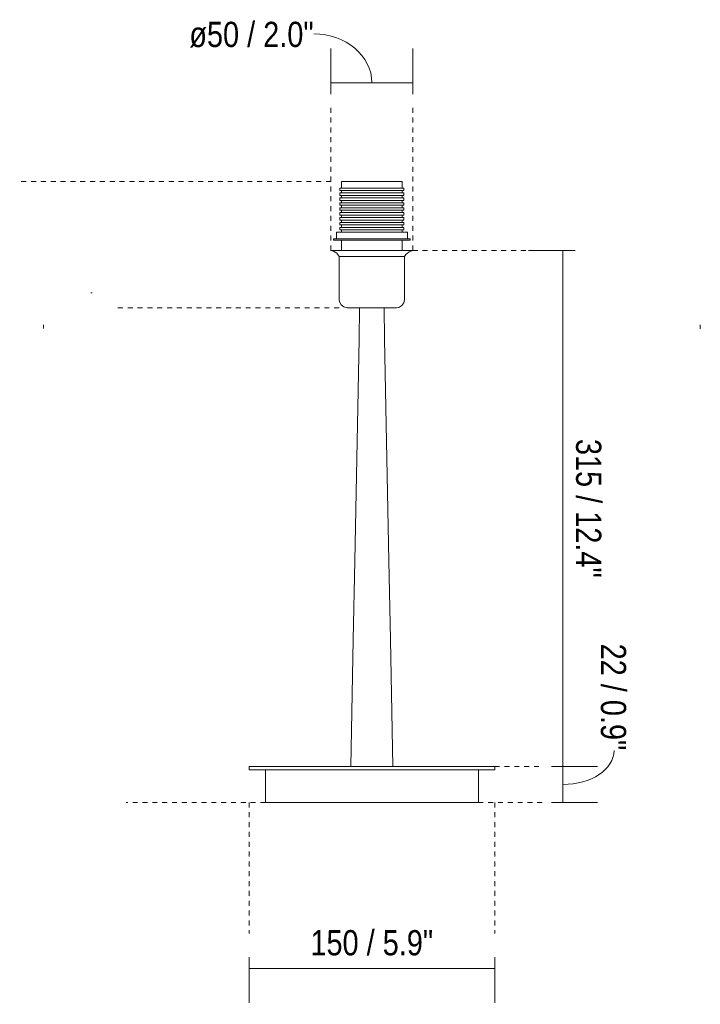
# Model space of a CAD drawing. Header units: millimetres. Extents: x 6294 to 8536, y 761 to 6584.
# Tile 1 of 4: x 6294 to 6709, y 917 to 1518. Entities that reach past the tile are written whole.
import ezdxf

# ---------------------------------------------------------------- set-up
doc = ezdxf.new("R2010")
doc.units = ezdxf.units.MM
doc.linetypes.add('Dash', pattern=[6, 3, -3])
doc.layers.add('A-ANNO-DIMS', color=7, linetype='Dash', lineweight=9, true_color=0xd2d2d2)
doc.layers.add('A-ANNO-DIMS-7', color=7, linetype='Continuous', lineweight=9)
doc.layers.add('E-LITE-EQPM', color=7, linetype='Continuous', lineweight=20)
doc.styles.add('Arial Narrow', font='ARIALN.TTF', dxfattribs={"height": 15.4})
doc.dimstyles.new('FARO_-_2_2mm_Arial_Narrow_mm_Inch_Right', dxfattribs={"dimscale": 304.8, "dimtxt": 15.760837, "dimasz": 0, "dimexe": 0.068898, "dimexo": 0.0625, "dimgap": 0.011483, "dimtad": 1, "dimdec": 0, "dimzin": 0, "dimdsep": 46, "dimtxsty": 'Arial Narrow', "dimblk1": 'NONE', "dimblk2": 'NONE', "dimsah": 1, "dimcen": 0.09, "dimadec": 0, "dimazin": 0, "dimtfac": 1, "dimtdec": 4, "dimtix": 1, "dimtmove": 0, "dimatfit": 3, "dimfxl": 0.022966, "dimfxlon": 1, "dimtvp": 1, "dimtolj": 1, "dimtzin": 0, "dimarcsym": 2})
doc.dimstyles.new('FARO_-_2_2mm_Arial_Narrow_mm_Inch_Right_1', dxfattribs={"dimscale": 304.8, "dimtxt": 15.760837, "dimasz": 0, "dimexe": 0.068898, "dimexo": 0.0625, "dimgap": 0.011483, "dimtad": 1, "dimdec": 0, "dimzin": 0, "dimdsep": 46, "dimtxsty": 'Arial Narrow', "dimblk1": 'NONE', "dimblk2": 'NONE', "dimsah": 1, "dimcen": 0.09, "dimadec": 0, "dimazin": 0, "dimtfac": 1, "dimtdec": 4, "dimtix": 1, "dimtmove": 1, "dimatfit": 3, "dimfxl": 0.022966, "dimfxlon": 1, "dimtvp": 1, "dimtolj": 1, "dimtzin": 0, "dimarcsym": 2})

# ---------------------------------------------------------------- blocks, each defined once
blk = doc.blocks.new('29684 - 29684 REM Matt nickel structure table lamp-426579-Alzado_PDF')
at = {"layer": 'E-LITE-EQPM'}
for p, q in [((6490.28, 1419.5), (6490.28, 1415.52)), ((6490.28, 1419.5), (6508.78, 1419.5)), ((6508.78, 1419.5), (6527.28, 1419.5)), ((6527.28, 1415.52), (6527.28, 1419.5)), ((6489.18, 1415.52), (6489.18, 1413.99)), ((6489.18, 1415.52), (6508.78, 1415.52)), ((6489.18, 1413.99), (6508.78, 1413.99)), ((6489.18, 1412.52), (6489.18, 1410.99)), ((6489.18, 1412.52), (6508.78, 1412.52)), ((6490.28, 1413.99), (6490.28, 1412.52)), ((6508.78, 1415.52), (6528.38, 1415.52)), ((6508.78, 1413.99), (6528.38, 1413.99)), ((6508.78, 1412.52), (6528.38, 1412.52)), ((6527.28, 1412.52), (6527.28, 1413.99)), ((6528.38, 1413.99), (6528.38, 1415.52)), ((6528.38, 1410.99), (6528.38, 1412.52)), ((6489.18, 1410.99), (6508.78, 1410.99)), ((6489.18, 1409.52), (6489.18, 1407.99)), ((6489.18, 1409.52), (6508.78, 1409.52)), ((6489.18, 1407.99), (6508.78, 1407.99)), ((6489.18, 1406.52), (6489.18, 1404.99)), ((6489.18, 1406.52), (6508.78, 1406.52)), ((6490.28, 1410.99), (6490.28, 1409.52)), ((6490.28, 1407.99), (6490.28, 1406.52)), ((6508.78, 1410.99), (6528.38, 1410.99)), ((6508.78, 1409.52), (6528.38, 1409.52)), ((6508.78, 1407.99), (6528.38, 1407.99)), ((6508.78, 1406.52), (6528.38, 1406.52)), ((6527.28, 1409.52), (6527.28, 1410.99)), ((6527.28, 1406.52), (6527.28, 1407.99)), ((6528.38, 1407.99), (6528.38, 1409.52)), ((6528.38, 1404.99), (6528.38, 1406.52)), ((6489.18, 1404.99), (6508.78, 1404.99)), ((6489.18, 1403.52), (6489.18, 1401.99)), ((6489.18, 1403.52), (6508.78, 1403.52)), ((6489.18, 1401.99), (6508.78, 1401.99)), ((6489.18, 1400.52), (6489.18, 1398.99)), ((6489.18, 1400.52), (6508.78, 1400.52)), ((6490.28, 1404.99), (6490.28, 1403.52)), ((6490.28, 1401.99), (6490.28, 1400.52)), ((6508.78, 1404.99), (6528.38, 1404.99)), ((6508.78, 1403.52), (6528.38, 1403.52)), ((6508.78, 1401.99), (6528.38, 1401.99)), ((6508.78, 1400.52), (6528.38, 1400.52)), ((6527.28, 1403.52), (6527.28, 1404.99)), ((6527.28, 1400.52), (6527.28, 1401.99)), ((6528.38, 1401.99), (6528.38, 1403.52)), ((6528.38, 1398.99), (6528.38, 1400.52)), ((6489.18, 1398.99), (6508.78, 1398.99)), ((6489.18, 1397.52), (6489.18, 1395.99)), ((6489.18, 1397.52), (6508.78, 1397.52)), ((6489.18, 1395.99), (6508.78, 1395.99)), ((6489.18, 1394.52), (6489.18, 1392.99)), ((6489.18, 1394.52), (6508.78, 1394.52)), ((6490.28, 1398.99), (6490.28, 1397.52)), ((6490.28, 1395.99), (6490.28, 1394.52)), ((6508.78, 1398.99), (6528.38, 1398.99)), ((6508.78, 1397.52), (6528.38, 1397.52)), ((6508.78, 1395.99), (6528.38, 1395.99)), ((6508.78, 1394.52), (6528.38, 1394.52)), ((6527.28, 1397.52), (6527.28, 1398.99)), ((6527.28, 1394.52), (6527.28, 1395.99)), ((6528.38, 1395.99), (6528.38, 1397.52)), ((6528.38, 1392.99), (6528.38, 1394.52)), ((6487.09, 1388.52), (6487.09, 1384.58)), ((6487.09, 1388.52), (6508.78, 1388.52)), ((6489.18, 1392.99), (6508.78, 1392.99)), ((6489.18, 1391.52), (6489.18, 1389.99)), ((6489.18, 1391.52), (6508.78, 1391.52)), ((6489.18, 1389.99), (6508.78, 1389.99)), ((6490.28, 1392.99), (6490.28, 1391.52)), ((6490.28, 1389.99), (6490.28, 1388.52)), ((6508.78, 1392.99), (6528.38, 1392.99)), ((6508.78, 1391.52), (6528.38, 1391.52)), ((6508.78, 1389.99), (6528.38, 1389.99)), ((6508.78, 1388.52), (6530.46, 1388.52)), ((6527.28, 1391.52), (6527.28, 1392.99)), ((6527.28, 1388.52), (6527.28, 1389.99)), ((6528.38, 1389.99), (6528.38, 1391.52)), ((6530.46, 1384.58), (6530.46, 1388.52)), ((6485.44, 1384.58), (6485.44, 1383.68)), ((6485.44, 1384.58), (6508.78, 1384.58)), ((6485.44, 1383.68), (6508.78, 1383.68)), ((6490.28, 1383.68), (6490.28, 1377.5)), ((6508.78, 1384.58), (6532.11, 1384.58)), ((6508.78, 1383.68), (6532.11, 1383.68)), ((6527.28, 1377.5), (6527.28, 1383.68)), ((6532.11, 1383.68), (6532.11, 1384.58)), ((6483.78, 1377.5), (6508.78, 1377.5)), ((6508.78, 1377.5), (6533.78, 1377.5)), ((6488.78, 1373.67), (6488.78, 1347.5)), ((6488.78, 1373.67), (6508.78, 1373.67)), ((6508.78, 1373.67), (6528.78, 1373.67)), ((6528.78, 1347.5), (6528.78, 1373.67)), ((6433.78, 1062.5), (6583.78, 1062.5)), ((6433.78, 1062.5), (6433.78, 1060.5)), ((6433.78, 1060.5), (6583.78, 1060.5)), ((6443.78, 1060.5), (6443.78, 1040.5)), ((6573.78, 1040.5), (6573.78, 1060.5)), ((6583.78, 1060.5), (6583.78, 1062.5)), ((6573.78, 1040.5), (6443.78, 1040.5))]:
    blk.add_line(p, q, dxfattribs=at)
at = {"layer": 'E-LITE-EQPM', "flags": 128}
for points in [[(6488.78, 1373.67), (6487.32, 1375.69), (6485.25, 1377.06), (6483.78, 1377.5)], [(6533.78, 1377.5), (6531.45, 1376.62), (6529.59, 1374.98), (6528.78, 1373.67)], [(6493.78, 1342.5), (6491.71, 1342.95), (6490.02, 1344.2), (6488.99, 1346.05), (6488.78, 1347.5)], [(6528.78, 1347.5), (6528.33, 1345.44), (6527.07, 1343.74), (6525.23, 1342.71), (6523.78, 1342.5)], [(6501.39, 1342.5), (6498.69, 1342.5), (6496.3, 1342.5), (6494.65, 1342.5), (6493.85, 1342.5), (6493.78, 1342.5)], [(6493.78, 1342.5), (6494.23, 1342.5), (6495.55, 1342.5), (6497.67, 1342.5), (6500.46, 1342.5), (6503.74, 1342.5), (6507.33, 1342.5), (6508.78, 1342.5)], [(6495.95, 1062.5), (6497.35, 1139.91), (6498.4, 1188.01), (6501.02, 1323.39), (6501.27, 1342.5)], [(6508.78, 1342.5), (6512.43, 1342.5), (6515.86, 1342.5), (6518.86, 1342.5), (6521.26, 1342.5), (6522.91, 1342.5), (6523.71, 1342.5), (6523.78, 1342.5)], [(6523.78, 1342.5), (6523.33, 1342.5), (6522, 1342.5), (6519.88, 1342.5), (6517.1, 1342.5), (6516.17, 1342.5)], [(6521.61, 1062.5), (6520.21, 1139.91), (6519.15, 1188.01), (6516.54, 1323.39), (6516.28, 1342.5)]]:
    blk.add_lwpolyline(points, dxfattribs=at)
at = {"layer": 'E-LITE-EQPM'}
for points, knots in [([(6495.95, 1062.5), (6495.94, 1062.5), (6496.15, 1062.5), (6496.91, 1062.5), (6497.74, 1062.5), (6498.5, 1062.5), (6499.24, 1062.5), (6499.89, 1062.5), (6500.59, 1062.5), (6501.55, 1062.5), (6502.62, 1062.5), (6503.51, 1062.5), (6504.42, 1062.5), (6506.1, 1062.5), (6507.67, 1062.5), (6508.78, 1062.5)], [0.5, 0.5, 0.5, 0.5, 0.5833333, 0.6527778, 0.6875, 0.7222222, 0.7569444, 0.7743056, 0.7916667, 0.8263889, 0.8611111, 0.8784722, 0.8958333, 0.9305556, 1, 1, 1, 1]), ([(6521.61, 1062.5), (6521.61, 1062.5), (6521.38, 1062.5), (6520.61, 1062.5), (6519.77, 1062.5), (6519.02, 1062.5), (6518.28, 1062.5), (6517.64, 1062.5), (6516.94, 1062.5), (6515.98, 1062.5), (6514.92, 1062.5), (6514.04, 1062.5), (6513.13, 1062.5), (6511.46, 1062.5), (6509.89, 1062.5), (6508.78, 1062.5)], [0.4984838, 0.4984838, 0.4984838, 0.4984838, 0.5833333, 0.6527778, 0.6875, 0.7222222, 0.7569444, 0.7743056, 0.7916667, 0.8263889, 0.8611111, 0.8784722, 0.8958333, 0.9305556, 1, 1, 1, 1])]:
    blk.add_open_spline(points, degree=3, knots=knots, dxfattribs=at)
blk = doc.blocks.new('DIMBLOCK1-Alzado_PDF')
at = {"layer": 'A-ANNO-DIMS-7', "color": 251, "true_color": 0x5b5b5b, "transparency": 16777216}
for p, q in [((6433.78, 946.18), (6433.78, 918.18)), ((6433.78, 939.18), (6433.78, 946.18)), ((6583.78, 946.18), (6583.78, 918.18)), ((6583.78, 939.18), (6583.78, 946.18)), ((6433.78, 939.18), (6583.78, 939.18))]:
    blk.add_line(p, q, dxfattribs=at)
at = {"layer": 'A-ANNO-DIMS-7', "color": 0, "transparency": 16777216, "insert": (6471.25, 962.59), "char_height": 15.4, "width": 90.0619, "attachment_point": 1, "line_spacing_factor": 0.974696, "style": 'Arial Narrow'}
blk.add_mtext('150 / 5.9"', dxfattribs=at)
blk = doc.blocks.new('_None')
blk = doc.blocks.new('DIMBLOCK2-Alzado_PDF')
at = {"layer": 'A-ANNO-DIMS-7', "color": 251, "true_color": 0x5b5b5b, "transparency": 16777216}
for p, q in [((6618.42, 1062.5), (6646.42, 1062.5)), ((6625.42, 1062.5), (6618.42, 1062.5)), ((6625.42, 1040.5), (6625.42, 1062.5)), ((6618.42, 1040.5), (6646.42, 1040.5)), ((6625.42, 1040.5), (6618.42, 1040.5))]:
    blk.add_line(p, q, dxfattribs=at)
blk.add_ellipse((6625.42, 1072.18), major_axis=(31.17, 0), ratio=0.66346, start_param=4.712389, end_param=6.283185, dxfattribs=at)
at = {"layer": 'A-ANNO-DIMS-7', "color": 0, "transparency": 16777216, "insert": (6663.98, 1137.47), "char_height": 15.4, "width": 78.3539, "attachment_point": 1, "rotation": 270, "line_spacing_factor": 0.974696, "style": 'Arial Narrow'}
blk.add_mtext('22 / 0.9"', dxfattribs=at)
blk = doc.blocks.new('DIMBLOCK3-Alzado_PDF')
at = {"layer": 'A-ANNO-DIMS-7', "color": 251, "true_color": 0x5b5b5b, "transparency": 16777216}
for p, q in [((6483.78, 1472.8), (6483.78, 1500.8)), ((6533.78, 1472.8), (6533.78, 1500.8)), ((6483.78, 1479.8), (6533.78, 1479.8)), ((6483.78, 1479.8), (6483.78, 1472.8)), ((6533.78, 1479.8), (6533.78, 1472.8))]:
    blk.add_line(p, q, dxfattribs=at)
blk.add_ellipse((6473.37, 1479.8), major_axis=(35.41, 0), ratio=0.841875, start_param=0, end_param=1.570796, dxfattribs=at)
at = {"layer": 'A-ANNO-DIMS-7', "color": 0, "transparency": 16777216, "insert": (6397.32, 1517.01), "char_height": 15.4, "width": 91.2628, "attachment_point": 1, "line_spacing_factor": 0.974696, "style": 'Arial Narrow'}
blk.add_mtext('ø50 / 2.0"', dxfattribs=at)
blk = doc.blocks.new('DIMBLOCK4-Alzado_PDF')
at = {"layer": 'A-ANNO-DIMS-7', "color": 251, "true_color": 0x5b5b5b, "transparency": 16777216}
for p, q in [((6625.57, 1377.5), (6604.42, 1377.5)), ((6625.42, 1062.5), (6625.42, 1377.5)), ((6625.42, 1377.5), (6632.42, 1377.5)), ((6618.42, 1062.5), (6646.42, 1062.5)), ((6625.42, 1062.5), (6618.42, 1062.5))]:
    blk.add_line(p, q, dxfattribs=at)
at = {"layer": 'A-ANNO-DIMS-7', "color": 0, "transparency": 16777216, "insert": (6648.83, 1262.4), "char_height": 15.4, "width": 101.77, "attachment_point": 1, "rotation": 270, "line_spacing_factor": 0.974696, "style": 'Arial Narrow'}
blk.add_mtext('315 / 12.4"', dxfattribs=at)

msp = doc.modelspace()

# ---------------------------------------------------------------- linework, layer by layer
at = {"layer": 'A-ANNO-DIMS'}
for p, q in [((6483.78, 1377.5), (6483.78, 1467.5)), ((6533.78, 1377.5), (6533.78, 1467.5)), ((6483.78, 1419.5), (6293.78, 1419.5)), ((6533.78, 1377.5), (6633.78, 1377.5)), ((6488.78, 1342.5), (6353.78, 1342.5)), ((6583.78, 1062.5), (6613.78, 1062.5)), ((6443.78, 1040.5), (6358.78, 1040.5)), ((6433.78, 1040.5), (6433.78, 960.5)), ((6573.78, 1040.5), (6613.78, 1040.5)), ((6583.78, 1040.5), (6583.78, 960.5))]:
    msp.add_line(p, q, dxfattribs=at)
at = {"layer": 'E-LITE-EQPM'}
for p, q in [((6337.3, 1351.49), (6338.08, 1351.49)), ((6308.28, 1331.99), (6308.28, 1329.84)), ((6709.27, 1331.99), (6709.27, 1329.68)), ((6382.84, 1040.49), (6383.63, 1040.49))]:
    msp.add_line(p, q, dxfattribs=at)

# ---------------------------------------------------------------- block references
msp.add_blockref('29684 - 29684 REM Matt nickel structure table lamp-426579-Alzado_PDF', (0, 0), dxfattribs=at)

# ---------------------------------------------------------------- dimensions: what is measured, and where the dimension line sits
at = {"layer": 'A-ANNO-DIMS', "color": 251, "linetype": 'Continuous', "true_color": 0x5b5b5b}
dim = msp.add_linear_dim(base=(6533.78, 1479.8), p1=(6483.78, 1472.8), p2=(6533.78, 1472.8), text='ø<>', dimstyle='FARO_-_2_2mm_Arial_Narrow_mm_Inch_Right_1', override={"dimpost": '<>', "dimfxl": 50}, dxfattribs=at)
dim.commit()
dim.dimension.update_dxf_attribs({"geometry": 'DIMBLOCK3-Alzado_PDF', "text_midpoint": (6442.95, 1506.74), "dimtype": 160})
dim = msp.add_linear_dim(base=(6625.42, 1377.5), p1=(6618.42, 1062.5), p2=(6632.42, 1377.5), angle=90, dimstyle='FARO_-_2_2mm_Arial_Narrow_mm_Inch_Right', override={"dimtad": 4, "dimpost": '<>', "dimfxl": 315.310958}, dxfattribs=at)
dim.commit()
dim.dimension.update_dxf_attribs({"geometry": 'DIMBLOCK4-Alzado_PDF', "text_midpoint": (6638.89, 1220)})
dim = msp.add_linear_dim(base=(6625.42, 1062.5), p1=(6618.42, 1040.5), p2=(6618.42, 1062.5), angle=90, dimstyle='FARO_-_2_2mm_Arial_Narrow_mm_Inch_Right_1', override={"dimtad": 4, "dimpost": '<>', "dimfxl": 22}, dxfattribs=at)
dim.commit()
dim.dimension.update_dxf_attribs({"geometry": 'DIMBLOCK2-Alzado_PDF', "text_midpoint": (6653.72, 1098.29), "dimtype": 160, "text_rotation": 90})
dim = msp.add_linear_dim(base=(6583.78, 939.18), p1=(6433.78, 946.18), p2=(6583.78, 946.18), dimstyle='FARO_-_2_2mm_Arial_Narrow_mm_Inch_Right', override={"dimpost": '<>', "dimfxl": 150}, dxfattribs=at)
dim.commit()
dim.dimension.update_dxf_attribs({"geometry": 'DIMBLOCK1-Alzado_PDF', "text_midpoint": (6508.78, 952.65)})

doc.saveas('drawing.dxf')
